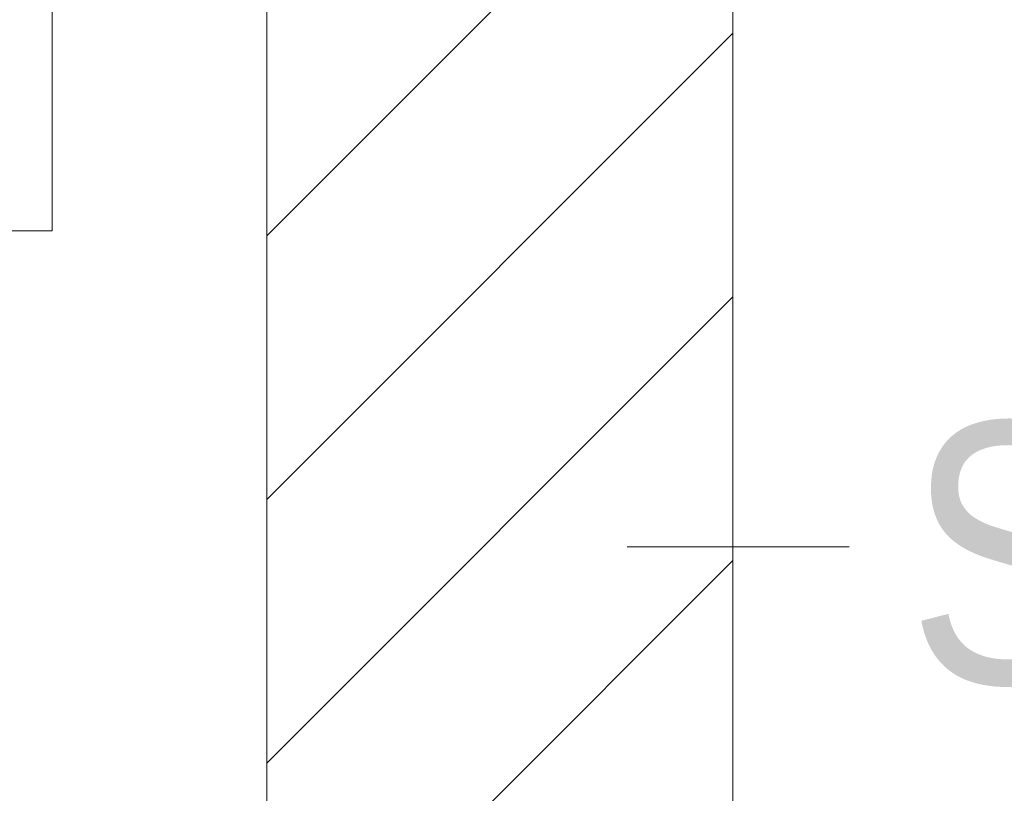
# Model space of a CAD drawing. Extents: x -420 to 300, y 62 to 1162.
# Tile 108 of 256: x 194.17 to 199.45, y 718.19 to 722.34. Entities that reach past the tile are written whole.
import ezdxf
from ezdxf.lldxf.tags import DXFTag

# ---------------------------------------------------------------- set-up
doc = ezdxf.new("R2010")
doc.units = 0
doc.layers.get('0').update_dxf_attribs({"lineweight": 35})
doc.layers.add('E_Detail_Beschriftung', color=7, linetype='Continuous', lineweight=13, true_color=0x009900)
doc.layers.add('E_Detail_Wandschraffur', color=7, linetype='Continuous', lineweight=5, true_color=0xc0c0c0)
doc.layers.add('E_Detail_Linie_Text_Bem', color=7, linetype='Continuous', lineweight=13)
doc.styles.get("Standard").update_dxf_attribs({"font": 'ARIALN.TTF'})
tags = doc.linetypes.add('fein_strichliert', pattern=[4, 1, -2, 1]).pattern_tags.tags
tags[8:9] = [DXFTag(74, 4), DXFTag(75, 0), DXFTag(340, '0'), DXFTag(46, 0.0), DXFTag(50, 0.0), DXFTag(44, 0.0), DXFTag(45, 0.0)]
tags[6:7] = [DXFTag(74, 4), DXFTag(75, 0), DXFTag(340, '0'), DXFTag(46, 0.0), DXFTag(50, 0.0), DXFTag(44, 0.0), DXFTag(45, 0.0)]
tags[4:5] = [DXFTag(74, 4), DXFTag(75, 0), DXFTag(340, '0'), DXFTag(46, 0.0), DXFTag(50, 0.0), DXFTag(44, 0.0), DXFTag(45, 0.0)]

# ---------------------------------------------------------------- blocks, each defined once
blk = doc.blocks.new('Referenz-A06G9FCZ8I')
at = {"layer": 'E_Detail_Linie_Text_Bem', "linetype": 'Continuous', "ltscale": 0.13}
for p, q in [((195.4956, 723.0049), (195.4956, 683.0049)), ((197.9956, 711.2049), (197.9956, 723.0049))]:
    blk.add_line(p, q, dxfattribs=at)
at = {"layer": 'E_Detail_Linie_Text_Bem', "color": 0, "linetype": 'Continuous', "ltscale": 0.13}
for p, q in [((194.3439, 722.8606), (194.3439, 721.2125)), ((194.3439, 721.2125), (194.0884, 721.2125)), ((198.6194, 719.5171), (197.4277, 719.5171))]:
    blk.add_line(p, q, dxfattribs=at)
at = {"layer": 'E_Detail_Wandschraffur', "linetype": 'fein_strichliert', "ltscale": 0.13}
for p, q in [((195.4956, 721.1856), (197.3149, 723.0049)), ((195.4956, 718.3572), (197.9956, 720.8572))]:
    blk.add_line(p, q, dxfattribs=at)
at = {"layer": 'E_Detail_Wandschraffur', "linetype": 'ByBlock', "ltscale": 0.13}
for p, q in [((195.4956, 719.7714), (197.9956, 722.2714)), ((195.4956, 716.943), (197.9956, 719.443))]:
    blk.add_line(p, q, dxfattribs=at)
at = {"layer": 'E_Detail_Beschriftung', "linetype": 'Continuous', "ltscale": 0.13, "char_height": 1.4, "attachment_point": 1}
for s, insert in [('{\\fArial Narrow;Endtüllen}', (187.4472, 722.0529)), ('{\\fArial Narrow;Stahlbeton}', (198.9338, 720.1845))]:
    blk.add_mtext(s, dxfattribs=dict(at, insert=insert))

msp = doc.modelspace()

# ---------------------------------------------------------------- block references
at = {"color": 8, "lineweight": 25, "ltscale": 0.25, "true_color": 0x808080}
msp.add_blockref('Referenz-A06G9FCZ8I', (0, 0), dxfattribs=at)

doc.saveas('drawing.dxf')
